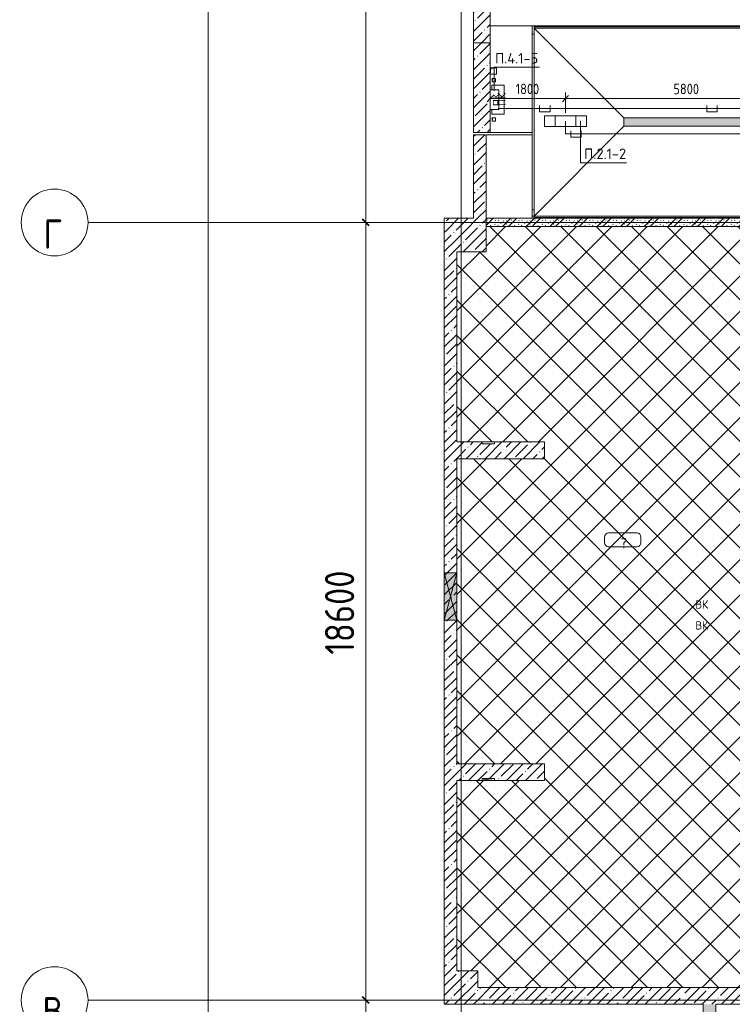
# Model space of a CAD drawing. Header units: millimetres. Extents: x -32229 to 170644, y -13689 to 125138.
# Tile 76 of 208: x -32229 to -15170, y 75350 to 98900. Entities that reach past the tile are written whole.
import ezdxf

# ---------------------------------------------------------------- set-up
doc = ezdxf.new("R2010")
doc.units = ezdxf.units.MM
doc.linetypes.add('ADSK_Линия сетки', pattern=[25, 20, -2.5, 0, -2.5])
for name, color, linetype, lineweight in [('A-ANNO-DIMS', 7, 'Continuous', 9), ('A-ANNO-DIMS-200', 7, 'Continuous', 9), ('A-ANNO-NOTE', 7, 'Continuous', 18), ('A-AREA-IDEN', 7, 'Continuous', 9), ('A-DETL-GENF', 7, 'Continuous', 18), ('A-DETL-THIN', 7, 'Continuous', 9), ('A-FLOR', 7, 'Continuous', 18), ('A-GENM', 7, 'Continuous', 18), ('A-GLAZ', 7, 'Continuous', 18), ('A-WALL', 7, 'Continuous', 18), ('A-WALL-PATT', 7, 'Continuous', 40), ('G-ANNO-TEXT', 7, 'Continuous', 9), ('I-WALL', 7, 'Continuous', 18), ('M-EQPM', 7, 'Continuous', 18), ('S-COLS', 7, 'Continuous', 18), ('S-GRID', 7, 'Continuous', 9), ('S-GRID-IDEN', 7, 'Continuous', 9)]:
    doc.layers.add(name, color=color, linetype=linetype, lineweight=lineweight)
doc.layers.add('A-DETL', color=7, linetype='Continuous', lineweight=9, true_color=0x00a600)
doc.styles.add('Arial', font='arial.ttf', dxfattribs={"height": 160})
doc.styles.add('GOST Common', font='GOST_Common.ttf', dxfattribs={"height": 200})
doc.styles.add('GOST Common_3', font='GOST_Common.ttf', dxfattribs={"width": 0.9, "height": 700})
doc.styles.add('GOST Common_4', font='GOST_Common.ttf', dxfattribs={"width": 0.9, "height": 700})
doc.styles.add('GOST Common_5', font='GOST_Common.ttf', dxfattribs={"height": 250})
doc.styles.add('GOST Common_6', font='GOST_Common.ttf', dxfattribs={"width": 0.9, "height": 250})
doc.styles.add('ISOCPEUR', font='isocpeur.ttf', dxfattribs={"height": 250})
doc.dimstyles.new('ADSK_Основной_3_5_мм', dxfattribs={"dimscale": 304.8, "dimtxt": 704.000497, "dimasz": 0.492126, "dimexe": 0.984252, "dimexo": 0.984252, "dimgap": 0.19685, "dimtad": 1, "dimdec": 0, "dimdsep": 46, "dimtxsty": 'GOST Common_4', "dimblk1": 'OBLIQUE', "dimblk2": 'OBLIQUE', "dimsah": 1, "dimcen": 0.09, "dimdle": 0.984252, "dimazin": 2, "dimtfac": 1, "dimtdec": 4, "dimtix": 1, "dimtmove": 0, "dimatfit": 3, "dimfxl": 1, "dimtvp": 1, "dimtolj": 1, "dimtzin": 0, "dimarcsym": 2})
doc.dimstyles.new('ГОСТ_2_5_мм2', dxfattribs={"dimscale": 304.8, "dimtxt": 251.428749, "dimasz": 0.492126, "dimexe": 0.492126, "dimexo": 0.656168, "dimgap": 0.098425, "dimtad": 1, "dimdec": 0, "dimdsep": 46, "dimtxsty": 'GOST Common_6', "dimblk1": 'OBLIQUE', "dimblk2": 'OBLIQUE', "dimsah": 1, "dimcen": 0.09, "dimazin": 2, "dimtfac": 1, "dimtdec": 4, "dimtix": 1, "dimtmove": 0, "dimatfit": 3, "dimfxl": 1, "dimtvp": 1, "dimtolj": 1, "dimtzin": 0, "dimarcsym": 2})
pattern_1 = [(45, (0, 0), (-228.0985, 228.0985), []), (45, (228.1, 0), (-228.0985, 228.0985), [403.225, -80.645, 6.706, -73.939])]

# ---------------------------------------------------------------- blocks, each defined once
blk = doc.blocks.new('АР_Канал вертикальный прямоугольный - ВК-5404124--01 ЭО')
at = {"layer": 'M-EQPM', "lineweight": 13, "true_color": 0xe2e2e2}
blk.add_hatch(color=254, dxfattribs=at).paths.add_polyline_path([(-75, -75), (-60, 60), (75, 75), (-75, 75)])
at = {"layer": 'M-EQPM', "color": 253, "lineweight": 13, "true_color": 0xaaaaaa}
for p, q in [((75, 75), (-75, 75)), ((75, 75), (-75, 75)), ((-75, 75), (75, 75)), ((-75, -75), (-60, 60)), ((-75, -75), (-60, 60)), ((-60, 60), (75, 75)), ((-60, 60), (75, 75)), ((75, -75), (75, 75)), ((75, 75), (75, -75)), ((-75, -75), (75, -75)), ((75, -75), (-75, -75))]:
    blk.add_line(p, q, dxfattribs=at)
blk = doc.blocks.new('АР_Канал вертикальный прямоугольный - ПК-V68--01 ЭО')
at = {"layer": 'M-EQPM', "color": 253, "lineweight": 13, "true_color": 0xaaaaaa}
for p, q in [((-232, 150), (-350, 150)), ((-350, 150), (-350, -150)), ((-350, -150), (-350, 150)), ((-350, 150), (-232, 150)), ((350, 150), (232, 150)), ((232, 150), (350, 150)), ((350, -150), (350, 150)), ((350, 150), (350, -150)), ((-350, -150), (350, -150)), ((350, -150), (-350, -150))]:
    blk.add_line(p, q, dxfattribs=at)
blk = doc.blocks.new('АР_Канал вертикальный прямоугольный - АПТ-5386077--01 ЭО')
at = {"layer": 'M-EQPM', "lineweight": 13, "true_color": 0xe2e2e2}
blk.add_hatch(color=254, dxfattribs=at).paths.add_polyline_path([(-40, -40), (-32, 32), (40, 40), (-40, 40)])
at = {"layer": 'M-EQPM', "color": 253, "lineweight": 13, "true_color": 0xaaaaaa}
for p, q in [((40, 40), (-40, 40)), ((-40, 40), (-40, -40)), ((40, 40), (-40, 40)), ((-40, 40), (-40, -40)), ((-40, -40), (-40, 40)), ((-40, 40), (40, 40)), ((-40, -40), (-32, 32)), ((-40, -40), (-32, 32)), ((-32, 32), (40, 40)), ((-32, 32), (40, 40)), ((40, -40), (40, 40)), ((40, 40), (40, -40)), ((-40, -40), (40, -40)), ((40, -40), (-40, -40))]:
    blk.add_line(p, q, dxfattribs=at)
blk = doc.blocks.new('АР-Заполнение деф_ шва - Д_ш_-4492660--01 ЭО')
at = {"layer": 'A-GENM', "color": 253, "lineweight": 13, "true_color": 0xaaaaaa}
for p, q in [((0, 25), (40326, 25)), ((0, -25), (40326, -25))]:
    blk.add_line(p, q, dxfattribs=at)
blk = doc.blocks.new('АР-Заполнение деф_ шва - Д_ш_-4331308--01 ЭО')
at = {"layer": 'A-GENM', "color": 253, "lineweight": 13, "true_color": 0xaaaaaa}
for p, q in [((0, 25), (4600, 25)), ((0, -25), (4600, -25))]:
    blk.add_line(p, q, dxfattribs=at)
blk = doc.blocks.new('АР-Заполнение деф_ шва - Д_ш_-4331205--01 ЭО')
at = {"layer": 'A-GENM', "color": 253, "lineweight": 13, "true_color": 0xaaaaaa}
for p, q in [((0, 25), (1000, 25)), ((0, -25), (1000, -25))]:
    blk.add_line(p, q, dxfattribs=at)
blk = doc.blocks.new('АР-Заполнение деф_ шва - Д_ш__Пристенный-4429810--01 ЭО')
at = {"layer": 'A-GENM', "color": 253, "lineweight": 13, "true_color": 0xaaaaaa}
blk.add_line((0, 25), (12825, 25), dxfattribs=at)
blk = doc.blocks.new('АР_Отверстие прямоугольное - ОВВ-4752099--01 ЭО')
at = {"layer": 'A-GLAZ', "lineweight": 13, "true_color": 0xf0f0f0}
blk.add_hatch(color=7, dxfattribs=at).paths.add_polyline_path([(-440, -150), (690, -150), (690, 150), (-440, 150)])
at = {"layer": 'A-GLAZ', "color": 253, "lineweight": 5, "true_color": 0xaaaaaa}
for p, q in [((690, 150), (-440, -150)), ((-440, 150), (690, -150))]:
    blk.add_line(p, q, dxfattribs=at)
at = {"layer": 'A-GLAZ', "color": 253, "lineweight": 13, "true_color": 0xaaaaaa}
for p, q in [((690, 150), (-440, 150)), ((-440, 150), (-440, -150)), ((-440, 150), (-440, -150)), ((690, -150), (690, 150)), ((690, 150), (690, -150))]:
    blk.add_line(p, q, dxfattribs=at)
blk = doc.blocks.new('АР_Канал вертикальный прямоугольный - ВК-7079186--01 ЭО')
at = {"layer": 'M-EQPM', "color": 253, "lineweight": 13, "true_color": 0xaaaaaa}
for p, q in [((-150, -150), (-145, -105)), ((-150, -105), (-150, -150)), ((-150, -150), (-150, -105)), ((-150, -150), (150, -150)), ((150, -150), (-150, -150)), ((150, -150), (150, -105)), ((150, -105), (150, -150))]:
    blk.add_line(p, q, dxfattribs=at)
blk = doc.blocks.new('АР_Канал вертикальный прямоугольный - ВК-V133--01 ЭО')
at = {"layer": 'M-EQPM', "color": 253, "lineweight": 13, "true_color": 0xaaaaaa}
for p, q in [((150, 150), (-150, 150)), ((-150, 150), (-150, 100)), ((-150, 100), (-150, 150)), ((-150, 150), (150, 150)), ((-122, 100), (-120, 120)), ((-120, 120), (150, 150)), ((150, 100), (150, 150)), ((150, 150), (150, 100))]:
    blk.add_line(p, q, dxfattribs=at)
blk = doc.blocks.new('АР_Лоток - 200х100h_ЛВ1-7512889--01 ЭО')
at = {"layer": 'M-EQPM', "lineweight": 13, "true_color": 0xf3f3f3}
blk.add_hatch(color=7, dxfattribs=at).paths.add_polyline_path([(0, -100), (3875, -100), (3875, 100), (0, 100)])
at = {"layer": 'M-EQPM', "color": 253, "lineweight": 13, "true_color": 0xaaaaaa}
blk.add_line((3875, -100), (3875, 100), dxfattribs=at)
blk = doc.blocks.new('Наметкина 10_РД_АР_П_rvt-1--01 ЭО')
at = {"layer": 'A-WALL-PATT', "lineweight": 5, "true_color": 0xaaaaaa}
h = blk.add_hatch(dxfattribs=at)
h.set_pattern_fill('FP_1', color=253, style=0, pattern_type=2)
h.set_pattern_definition(pattern_1)
h.paths.add_polyline_path([(-21365, 98350), (-20965, 98350), (-20965, 121360), (-21365, 121360), (-21365, 101002)])
h = blk.add_hatch(dxfattribs=at)
h.set_pattern_fill('FP_1', color=253, style=0, pattern_type=2)
h.set_pattern_definition(pattern_1)
h.paths.add_polyline_path([(-20965, 96200), (-20965, 98350), (-21365, 98350), (-21365, 96200)])
h = blk.add_hatch(dxfattribs=at)
h.set_pattern_fill('FP_1', color=253, style=0, pattern_type=2)
h.set_pattern_definition(pattern_1)
h.paths.add_polyline_path([(-21065, 94150), (-21065, 96150), (-21365, 96150), (-21365, 94150)])
h = blk.add_hatch(dxfattribs=at)
h.set_pattern_fill('FP_1', color=253, style=0, pattern_type=2)
h.set_pattern_definition(pattern_1)
h.paths.add_polyline_path([(-21765, 93850), (-21065, 93850), (-21065, 94150), (-22065, 94150), (-22065, 93850)])
h = blk.add_hatch(dxfattribs=at)
h.set_pattern_fill('FP_6', color=253, style=0, pattern_type=2)
h.set_pattern_definition([(135, (300.56, 377.28), (-565.6854, 6e-14), [10, -790]), (135, (349.8, 474.73), (-565.6854, 6e-14), [10, -790]), (135, (423.93, 473.06), (-565.6854, 6e-14), [10, -790]), (135, (229.92, 447.9), (-565.6854, 6e-14), [10, -790]), (135, (155.08, 447.9), (-565.6854, 6e-14), [10, -790]), (135, (114.9, 369.03), (-565.6854, 6e-14), [10, -790]), (135, (132.43, 285.8), (-565.6854, 6e-14), [10, -790]), (135, (214.66, 322), (-565.6854, 6e-14), [10, -790]), (135, (198.16, 261.88), (-565.6854, 6e-14), [10, -790]), (135, (45.2, 272.9), (-565.6854, 6e-14), [10, -790]), (135, (42.32, 336.16), (-565.6854, 6e-14), [10, -790]), (135, (92.26, 192.24), (-565.6854, 6e-14), [10, -790]), (135, (7.07, 149.2), (-565.6854, 6e-14), [10, -790]), (135, (80.6, 95.1), (-565.6854, 6e-14), [10, -790]), (135, (79.53, 36.94), (-565.6854, 6e-14), [10, -790]), (135, (153.87, 74.56), (-565.6854, 6e-14), [10, -790]), (135, (228.35, 124.8), (-565.6854, 6e-14), [10, -790]), (135, (279.75, 180.4), (-565.6854, 6e-14), [10, -790]), (135, (282.9, 31.63), (-565.6854, 6e-14), [10, -790]), (135, (377.38, 53.45), (-565.6854, 6e-14), [10, -790]), (135, (352.28, 102.7), (-565.6854, 6e-14), [10, -790]), (135, (354.05, 0), (-565.6854, 6e-14), [10, -790]), (135, (553.23, 16.45), (-565.6854, 6e-14), [10, -790]), (135, (542.38, 63.45), (-565.6854, 6e-14), [10, -790]), (135, (536.58, 239.3), (-565.6854, 6e-14), [10, -790]), (135, (475.85, 203.9), (-565.6854, 6e-14), [10, -790]), (135, (475.85, 316.54), (-565.6854, 6e-14), [10, -790]), (135, (520.8, 408.7), (-565.6854, 6e-14), [10, -790]), (135, (551.1, 470.8), (-565.6854, 6e-14), [10, -790]), (135, (235.25, 537.93), (-565.6854, 6e-14), [10, -790]), (135, (407.25, 547.65), (-565.6854, 6e-14), [10, -790]), (135, (94.5, 558.6), (-565.6854, 6e-14), [10, -790]), (135, (46.4, 532.3), (-565.6854, 6e-14), [10, -790]), (135, (85.56, 465.04), (-565.6854, 6e-14), [10, -790]), (135, (355.53, 181.14), (-565.6854, 6e-14), [10, -790]), (135, (362.23, 243.6), (-565.6854, 6e-14), [10, -790]), (135, (413.45, 344.1), (-565.6854, 6e-14), [10, -790]), (135, (286.3, 273.25), (-565.6854, 6e-14), [10, -790]), (135, (423.02, 263.72), (-565.6854, 6e-14), [10, -790]), (135, (162.94, 190.2), (-565.6854, 6e-14), [10, -790]), (135, (470.25, 120.93), (-565.6854, 6e-14), [10, -790]), (135, (484.48, 9.78), (-565.6854, 6e-14), [10, -790]), (45, (0, 212.13), (-565.6854, 0), []), (45, (212.13, 0), (-565.6854, 0), []), (45, (353.55, 0), (-565.6854, 0), []), (45, (0, 353.55), (-565.6854, 0), [])])
h.paths.add_polyline_path([(-13665, 93950), (-13665, 94150), (-21065, 94150), (-21065, 93950), (-19550, 93950)])
h = blk.add_hatch(dxfattribs=at)
h.set_pattern_fill('FP_1', color=253, style=0, pattern_type=2)
h.set_pattern_definition(pattern_1)
h.paths.add_polyline_path([(-21765, 76150), (-21765, 93850), (-22065, 93850), (-22065, 76150)])
h = blk.add_hatch(dxfattribs=at)
h.set_pattern_fill('FP_1', color=253, style=0, pattern_type=2)
h.set_pattern_definition(pattern_1)
h.paths.add_polyline_path([(-19665, 88400), (-19665, 88800), (-20860, 88800), (-20860, 88755), (-21160, 88755), (-21160, 88800), (-21765, 88800), (-21765, 88400), (-20478, 88400)])
h = blk.add_hatch(dxfattribs=at)
h.set_pattern_fill('FP_1', color=253, style=0, pattern_type=2)
h.set_pattern_definition(pattern_1)
h.paths.add_polyline_path([(-20860, 80700), (-19665, 80700), (-19665, 81100), (-21765, 81100), (-21765, 80700), (-21160, 80700), (-21160, 80750), (-20860, 80750)])
h = blk.add_hatch(dxfattribs=at)
h.set_pattern_fill('FP_1', color=253, style=0, pattern_type=2)
h.set_pattern_definition(pattern_1)
h.paths.add_polyline_path([(-13590, 75350), (-13190, 75350), (-13190, 75750), (-21265, 75750), (-21265, 75350), (-15538, 75350)])
h = blk.add_hatch(dxfattribs=at)
h.set_pattern_fill('FP_1', color=253, style=0, pattern_type=2)
h.set_pattern_definition(pattern_1)
h.paths.add_polyline_path([(-15565, 36375), (-15565, 75350), (-15865, 75350), (-15865, 36375)])
at = {"layer": 'S-COLS', "lineweight": 5, "true_color": 0xaaaaaa}
h = blk.add_hatch(dxfattribs=at)
h.set_pattern_fill('FP_1', color=253, style=0, pattern_type=2)
h.set_pattern_definition(pattern_1)
h.paths.add_polyline_path([(-21765, 93350), (-21065, 93350), (-21065, 93850), (-21765, 93850), (-21765, 93501)])
h = blk.add_hatch(dxfattribs=at)
h.set_pattern_fill('FP_1', color=253, style=0, pattern_type=2)
h.set_pattern_definition(pattern_1)
h.paths.add_polyline_path([(-22065, 75350), (-21265, 75350), (-21265, 76150), (-22065, 76150)])
at = {"layer": 'A-FLOR', "color": 253, "lineweight": 13, "true_color": 0xaaaaaa}
for p, q in [((19235, 98750), (-20965, 98750)), ((-19965, 98750), (-20965, 98750)), ((-19965, 96200), (-19965, 98750)), ((20373, 98730), (-19915, 98730)), ((-19915, 98730), (-19915, 98700)), ((-19915, 94200), (-19915, 98700)), ((-17765, 96550), (-19915, 98700)), ((-19915, 98700), (20400, 98700)), ((-19965, 98550), (-19915, 98550)), ((-19915, 94200), (-17765, 96350)), ((-17765, 96350), (-17765, 96550)), ((-17765, 96550), (18250, 96550)), ((-17765, 96350), (18250, 96350)), ((-19965, 96150), (-21065, 96150)), ((-19965, 96150), (-21065, 96150)), ((-20965, 96200), (-19965, 96200)), ((-19965, 94150), (-19965, 96150)), ((-19915, 94350), (-19965, 94350)), ((-19915, 94200), (-19915, 94170)), ((20400, 94200), (-19915, 94200)), ((-19915, 94170), (24679, 94170))]:
    blk.add_line(p, q, dxfattribs=at)
at = {"layer": 'A-WALL', "color": 253, "lineweight": 13, "true_color": 0xaaaaaa}
for p, q in [((-21365, 121360), (-21365, 98350)), ((-20965, 98350), (-20965, 121060)), ((-21365, 98350), (-20965, 98350)), ((-21365, 98350), (-21365, 96200)), ((-20965, 98350), (-21365, 98350)), ((-20965, 96200), (-20965, 98350)), ((-21365, 96200), (-20965, 96200)), ((-21065, 96150), (-21365, 96150)), ((-21365, 96150), (-21365, 94150)), ((-21065, 94150), (-21065, 96150)), ((-21365, 94150), (-22065, 94150)), ((-22065, 94150), (-22065, 93850)), ((-21065, 93950), (-21065, 94150)), ((-22065, 93850), (-22065, 85670)), ((-21765, 85670), (-21765, 88400)), ((-22065, 85670), (-22065, 84540)), ((-21765, 84540), (-21765, 85670)), ((-22065, 84540), (-22065, 76150)), ((-21765, 83654), (-21765, 84540)), ((-21265, 75350), (-15865, 75350)), ((-15865, 75350), (-15865, 36375)), ((-15565, 71900), (-15565, 75350)), ((-15565, 75350), (-13190, 75350))]:
    blk.add_line(p, q, dxfattribs=at)
at = {"layer": 'I-WALL', "color": 253, "lineweight": 13, "true_color": 0xaaaaaa}
for p, q in [((-13665, 94150), (-21065, 94150)), ((-21065, 94150), (-21065, 93950))]:
    blk.add_line(p, q, dxfattribs=at)
at = {"layer": 'S-COLS', "color": 253, "lineweight": 15, "true_color": 0xaaaaaa}
for p, q in [((-22065, 76150), (-22065, 75350)), ((-22065, 75350), (-21265, 75350))]:
    blk.add_line(p, q, dxfattribs=at)
at = {"layer": 'A-GENM', "color": 253, "lineweight": 13, "true_color": 0xaaaaaa, "rotation": 270}
blk.add_blockref('АР-Заполнение деф_ шва - Д_ш_-4331308--01 ЭО', (-19940, 98750), dxfattribs=at)
at = {"layer": 'A-GENM', "color": 253, "lineweight": 13, "true_color": 0xaaaaaa}
for name, p in [('АР-Заполнение деф_ шва - Д_ш_-4492660--01 ЭО', (-19915, 98725)), ('АР-Заполнение деф_ шва - Д_ш_-4331205--01 ЭО', (-20965, 96175)), ('АР-Заполнение деф_ шва - Д_ш__Пристенный-4429810--01 ЭО', (-19965, 94175))]:
    blk.add_blockref(name, p, dxfattribs=at)
at = {"layer": 'A-GLAZ', "color": 253, "lineweight": 13, "true_color": 0xaaaaaa, "rotation": 89.99999999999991}
blk.add_blockref('АР_Отверстие прямоугольное - ОВВ-4752099--01 ЭО', (-21915, 84980), dxfattribs=at)
at = {"layer": 'M-EQPM', "color": 253, "lineweight": 13, "true_color": 0xaaaaaa}
for name, p in [('АР_Канал вертикальный прямоугольный - ВК-5404124--01 ЭО', (-20890, 97675)), ('АР_Канал вертикальный прямоугольный - АПТ-5386077--01 ЭО', (-20880, 97455)), ('АР_Канал вертикальный прямоугольный - АПТ-5386077--01 ЭО', (-20880, 96515)), ('АР_Лоток - 200х100h_ЛВ1-7512889--01 ЭО', (-17765, 96450)), ('АР_Канал вертикальный прямоугольный - ВК-7079186--01 ЭО', (-21010, 88905)), ('АР_Канал вертикальный прямоугольный - ВК-V133--01 ЭО', (-21010, 80600))]:
    blk.add_blockref(name, p, dxfattribs=at)
at = {"layer": 'M-EQPM', "color": 253, "lineweight": 13, "true_color": 0xaaaaaa, "rotation": 89.99999999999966}
blk.add_blockref('АР_Канал вертикальный прямоугольный - ПК-V68--01 ЭО', (-20779, 96987), dxfattribs=at)
at = {"layer": 'A-ANNO-NOTE', "color": 253, "lineweight": 5, "true_color": 0xaaaaaa, "insert": (-20692, 96991), "char_height": 200, "width": 330, "attachment_point": 5, "rotation": 90, "line_spacing_factor": 1.022766, "style": 'GOST Common'}
blk.add_mtext('\\pt2540,5080,7620,10160,12700,15240,17780,20320,22860,25400,27940,30480,33020,35560,38100,40640,43180,45720,48260,50800,53340,55880,58420,60960,63500,66040,68580,71120,73660,76200,78740,81280;ПК', dxfattribs=at)
at = {"layer": 'A-ANNO-NOTE', "color": 253, "lineweight": 5, "true_color": 0xaaaaaa, "char_height": 200, "width": 344, "attachment_point": 5, "line_spacing_factor": 1.022766, "style": 'GOST Common'}
for insert in [(-15902, 84913), (-15902, 84413)]:
    blk.add_mtext('\\pt2540,5080,7620,10160,12700,15240,17780,20320,22860,25400,27940,30480,33020,35560,38100,40640,43180,45720,48260,50800,53340,55880,58420,60960,63500,66040,68580,71120,73660,76200,78740,81280;ВК', dxfattribs=dict(at, insert=insert))
blk = doc.blocks.new('Ось сетки - Круг_Ø8 мм-6577--01 ЭО')
at = {"layer": 'S-GRID-IDEN', "color": 253, "true_color": 0xaaaaaa}
for start, end in [(360, 180), (180, 360)]:
    blk.add_arc((0, 0), 4, start, end, dxfattribs=at)
blk = doc.blocks.new('DIMBLOCK2--01 ЭО')
at = {"layer": 'A-ANNO-DIMS-200', "color": 8, "true_color": 0x808080}
for p, q in [((-23752, 75450), (-24246, 75450)), ((-23946, 28150), (-23946, 75450)), ((-23946, 75450), (-23752, 75450)), ((-23752, 28150), (-24246, 28150)), ((-23946, 28150), (-23752, 28150))]:
    blk.add_line(p, q, dxfattribs=at)
at = {"layer": 'A-ANNO-DIMS-200', "color": 8, "lineweight": 40, "true_color": 0x808080}
for p, q in [((-23946, 75450), (-24021, 75525)), ((-23946, 75450), (-23871, 75375)), ((-23946, 28150), (-24021, 28225)), ((-23946, 28150), (-23871, 28075))]:
    blk.add_line(p, q, dxfattribs=at)
at = {"layer": 'A-ANNO-DIMS-200', "color": 0, "insert": (-24921, 50666), "char_height": 700, "width": 2720.54, "attachment_point": 1, "rotation": 90, "line_spacing_factor": 1.022761, "style": 'GOST Common_4'}
blk.add_mtext('47300', dxfattribs=at)
blk = doc.blocks.new('_Oblique')
at = {"color": 0, "linetype": 'ByBlock', "lineweight": -2}
blk.add_line((-0.5, -0.5), (0.5, 0.5), dxfattribs=at)
blk = doc.blocks.new('DIMBLOCK3--01 ЭО')
at = {"layer": 'A-ANNO-DIMS-200', "color": 8, "true_color": 0x808080}
for p, q in [((-23752, 94050), (-24246, 94050)), ((-23946, 75450), (-23946, 94050)), ((-23946, 94050), (-23752, 94050)), ((-23752, 75450), (-24246, 75450)), ((-23946, 75450), (-23752, 75450))]:
    blk.add_line(p, q, dxfattribs=at)
at = {"layer": 'A-ANNO-DIMS-200', "color": 8, "lineweight": 40, "true_color": 0x808080}
for p, q in [((-23946, 94050), (-24021, 94125)), ((-23946, 94050), (-23871, 93975)), ((-23946, 75450), (-24021, 75525)), ((-23946, 75450), (-23871, 75375))]:
    blk.add_line(p, q, dxfattribs=at)
at = {"layer": 'A-ANNO-DIMS-200', "color": 0, "insert": (-24921, 83712), "char_height": 700, "width": 2491.45, "attachment_point": 1, "rotation": 90, "line_spacing_factor": 1.022761, "style": 'GOST Common_4'}
blk.add_mtext('18600', dxfattribs=at)
blk = doc.blocks.new('DIMBLOCK4--01 ЭО')
at = {"layer": 'A-ANNO-DIMS-200', "color": 8, "true_color": 0x808080}
for p, q in [((-23946, 94050), (-23946, 120550)), ((-23752, 120250), (-24246, 120250)), ((-23946, 120250), (-23752, 120250)), ((-23752, 94050), (-24246, 94050)), ((-23946, 94050), (-23752, 94050))]:
    blk.add_line(p, q, dxfattribs=at)
at = {"layer": 'A-ANNO-DIMS-200', "color": 8, "lineweight": 40, "true_color": 0x808080}
for p, q in [((-23946, 120250), (-24021, 120325)), ((-23946, 120250), (-23871, 120175)), ((-23946, 94050), (-24021, 94125)), ((-23946, 94050), (-23871, 93975))]:
    blk.add_line(p, q, dxfattribs=at)
at = {"layer": 'A-ANNO-DIMS-200', "color": 0, "insert": (-24921, 106046), "char_height": 700, "width": 2648.95, "attachment_point": 1, "rotation": 90, "line_spacing_factor": 1.022761, "style": 'GOST Common_4'}
blk.add_mtext('26200', dxfattribs=at)
blk = doc.blocks.new('DIMBLOCK5--01 ЭО')
at = {"layer": 'A-ANNO-DIMS-200', "color": 8, "true_color": 0x808080}
for p, q in [((-27720, -5550), (-27720, 120550)), ((-27526, 120250), (-28020, 120250)), ((-27720, 120250), (-27526, 120250)), ((-27526, -5250), (-28020, -5250)), ((-27720, -5250), (-27526, -5250))]:
    blk.add_line(p, q, dxfattribs=at)
at = {"layer": 'A-ANNO-DIMS-200', "color": 8, "lineweight": 40, "true_color": 0x808080}
for p, q in [((-27720, 120250), (-27795, 120325)), ((-27720, 120250), (-27645, 120175)), ((-27720, -5250), (-27795, -5175)), ((-27720, -5250), (-27645, -5325))]:
    blk.add_line(p, q, dxfattribs=at)
at = {"layer": 'A-ANNO-DIMS-200', "color": 0, "insert": (-28695, 56241), "char_height": 700, "width": 3021.24, "attachment_point": 1, "rotation": 90, "line_spacing_factor": 1.022761, "style": 'GOST Common_4'}
blk.add_mtext('125500', dxfattribs=at)
blk = doc.blocks.new('Марка помещения 2 - Марка помещения 2-1605974--01 ЭО')
at = {"layer": 'A-AREA-IDEN', "color": 253, "true_color": 0xaaaaaa}
for p, q in [((-2.3, -0.31), (-2.3, 0.34)), ((-1.8, 0.84), (1.57, 0.84)), ((2.07, 0.34), (2.07, -0.31)), ((1.57, -0.81), (-1.8, -0.81))]:
    blk.add_line(p, q, dxfattribs=at)
for centre, start, end in [((-1.8, 0.34), 90, 180), ((1.57, 0.34), 0, 90), ((-1.8, -0.31), 180, 270), ((1.57, -0.31), 270, 360)]:
    blk.add_arc(centre, 0.5, start, end, dxfattribs=at)
blk = doc.blocks.new('DIMBLOCK169--01 ЭО')
at = {"layer": 'A-ANNO-DIMS-200'}
for p, q in [((-20965, 98150), (-20965, 96862)), ((-20965, 97012), (-20965, 98150)), ((-20965, 97012), (-20890, 97087)), ((-19164, 96673), (-19164, 97162)), ((-19164, 97012), (-19089, 97087)), ((-20965, 97012), (-21040, 96937)), ((-20965, 97012), (-19164, 97012)), ((-19164, 97012), (-19239, 96937)), ((-19164, 97012), (-19164, 96673))]:
    blk.add_line(p, q, dxfattribs=at)
at = {"layer": 'A-ANNO-DIMS-200', "color": 0, "insert": (-20357, 97368), "char_height": 250, "width": 700.59, "attachment_point": 1, "line_spacing_factor": 1.022761, "style": 'GOST Common_6'}
blk.add_mtext('1800', dxfattribs=at)
blk = doc.blocks.new('DIMBLOCK170--01 ЭО')
at = {"layer": 'A-ANNO-DIMS-200'}
for p, q in [((-19164, 96673), (-19164, 97162)), ((-19164, 97012), (-19089, 97087)), ((-13365, 96973), (-13365, 97162)), ((-13365, 97012), (-13290, 97087)), ((-19164, 97012), (-19239, 96937)), ((-19164, 97012), (-13365, 97012)), ((-19164, 97012), (-19164, 96673)), ((-13365, 97012), (-13440, 96937)), ((-13365, 97012), (-13365, 96973))]:
    blk.add_line(p, q, dxfattribs=at)
at = {"layer": 'A-ANNO-DIMS-200', "color": 0, "insert": (-16580, 97368), "char_height": 250, "width": 756.84, "attachment_point": 1, "line_spacing_factor": 1.022761, "style": 'GOST Common_6'}
blk.add_mtext('5800', dxfattribs=at)

msp = doc.modelspace()

# ---------------------------------------------------------------- hatches: boundary and pattern name
at = {"layer": 'A-DETL-GENF', "lineweight": 9, "true_color": 0xc0c0c0}
h = msp.add_hatch(dxfattribs=at)
h.set_pattern_fill('FP_16', color=9, style=0, pattern_type=2)
h.set_pattern_definition([(45, (0, 0), (-424.264, 424.264), []), (135, (0, 0), (-424.264, -424.264), [])])
h.paths.add_polyline_path([(-13589.7, 75750), (-13589.7, 77800), (-13314.7, 77800), (-13314.7, 79600), (-13589.7, 79600), (-13589.7, 85700), (-13664.7, 85700), (-13664.7, 88100), (-13264.7, 88100), (-13264.7, 85950), (1335.3, 85950), (1335.3, 87450), (4910.3, 87450), (4910.3, 88100), (5110.3, 88100), (5110.3, 91750), (4910.3, 91750), (4910.3, 92850), (-789.7, 92850), (-789.7, 91750), (-1189.7, 91750), (-1189.7, 92850), (-7139.7, 92850), (-7139.7, 91750), (-7539.7, 91750), (-7539.7, 93950), (-13264.7, 93950), (-13264.7, 91750), (-13664.7, 91750), (-13664.7, 93950), (-21064.7, 93950), (-21064.7, 93350), (-21764.7, 93350), (-21764.7, 88800), (-19664.7, 88800), (-19664.7, 88400), (-21764.7, 88400), (-21764.7, 81100), (-19664.7, 81100), (-19664.7, 80700), (-21764.7, 80700), (-21764.7, 76150), (-21264.7, 76150), (-21264.7, 75750), (-15537.9, 75750)])

# ---------------------------------------------------------------- linework, layer by layer
at = {"layer": 'A-ANNO-NOTE', "color": 1, "lineweight": 9, "true_color": 0xff0000}
for p, q in [((-20963.7, 97219.1), (-20963.7, 96754.5)), ((-20762.5, 97219.1), (-20963.7, 97219.1)), ((-20762.5, 96754.5), (-20762.5, 97219.1)), ((-20963.7, 96754.5), (-20762.5, 96754.5))]:
    msp.add_line(p, q, dxfattribs=at)
at = {"layer": 'A-ANNO-NOTE', "color": 5, "lineweight": 9, "true_color": 0x0000ff}
for p, q in [((-19664.5, 96600.1), (-18664.5, 96600.1)), ((-19664.5, 96347.4), (-19664.5, 96600.1)), ((-19414.5, 96347.4), (-19414.5, 96600.1)), ((-18914.5, 96600.1), (-18914.5, 96347.4)), ((-18664.5, 96600.1), (-18664.5, 96347.4)), ((-18664.5, 96347.4), (-19664.5, 96347.4))]:
    msp.add_line(p, q, dxfattribs=at)
at = {"layer": 'A-DETL', "color": 1, "true_color": 0xff0000}
for p, q in [((-19783.6, 96847.6), (-19783.6, 96697.6)), ((-19533.6, 96697.6), (-19533.6, 96847.6)), ((-15783.6, 96847.6), (-15783.6, 96697.6)), ((-15533.6, 96697.6), (-15533.6, 96847.6)), ((21890.3, 96772.6), (-20779.4, 96772.6)), ((-19783.6, 96697.6), (-19533.6, 96697.6)), ((-15783.6, 96697.6), (-15533.6, 96697.6))]:
    msp.add_line(p, q, dxfattribs=at)
at = {"layer": 'A-DETL', "color": 5, "true_color": 0x0000ff}
for p, q in [((-19164.5, 96472.8), (-19164.5, 96167.2)), ((22488.8, 96167.2), (-19164.5, 96167.2)), ((-19036, 96242.2), (-19036, 96092.2)), ((-19036, 96092.2), (-18786, 96092.2)), ((-18786, 96092.2), (-18786, 96242.2))]:
    msp.add_line(p, q, dxfattribs=at)
at = {"layer": 'A-DETL', "color": 8, "lineweight": 18, "true_color": 0x808080}
for p, q in [((-13664.7, 93950), (-21064.7, 93950)), ((-21064.7, 93950), (-21064.7, 93350)), ((-21064.7, 93350), (-21764.7, 93350)), ((-21764.7, 93350), (-21764.7, 88800)), ((-21764.7, 88800), (-19664.7, 88800)), ((-19664.7, 88800), (-19664.7, 88400)), ((-19664.7, 88400), (-21764.7, 88400)), ((-21764.7, 88400), (-21764.7, 81100)), ((-21764.7, 81100), (-19664.7, 81100)), ((-19664.7, 81100), (-19664.7, 80700)), ((-19664.7, 80700), (-21764.7, 80700)), ((-21764.7, 80700), (-21764.7, 76150)), ((-21764.7, 76150), (-21264.7, 76150)), ((-21264.7, 76150), (-21264.7, 75750)), ((-21264.7, 75750), (-13589.7, 75750))]:
    msp.add_line(p, q, dxfattribs=at)
at = {"layer": 'A-DETL-THIN'}
for p, q in [((-19785.6, 97761.9), (-20870.8, 97761.9)), ((-20870.8, 97761.9), (-20870.8, 97201.9)), ((-18805.4, 96477.8), (-18805.4, 95477.8)), ((-18805.4, 95477.8), (-17705.4, 95477.8))]:
    msp.add_line(p, q, dxfattribs=at)
at = {"layer": 'S-GRID', "color": 253, "linetype": 'ADSK_Линия сетки', "true_color": 0xaaaaaa}
for p, q in [((-21664.7, -12088.9), (-21664.7, 125138.4)), ((131381.2, 94050), (-30593.4, 94050)), ((131381.2, 75450), (-30593.4, 75450))]:
    msp.add_line(p, q, dxfattribs=at)

# ---------------------------------------------------------------- block references
at = {"lineweight": 5}
msp.add_blockref('Наметкина 10_РД_АР_П_rvt-1--01 ЭО', (0, 0), dxfattribs=at)
at = {"layer": 'A-AREA-IDEN', "color": 253, "true_color": 0xaaaaaa, "xscale": 199.9999999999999, "yscale": 199.9999999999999, "zscale": 199.9999999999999}
msp.add_blockref('Марка помещения 2 - Марка помещения 2-1605974--01 ЭО', (-17771.1, 86455.5), dxfattribs=at)
at = {"layer": 'S-GRID-IDEN', "color": 253, "true_color": 0xaaaaaa, "xscale": 199.9999999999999, "yscale": 199.9999999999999, "zscale": 199.9999999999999, "rotation": 89.99999999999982}
for p in [(-31393.4, 94050), (-31393.4, 75450)]:
    msp.add_blockref('Ось сетки - Круг_Ø8 мм-6577--01 ЭО', p, dxfattribs=at)

# ---------------------------------------------------------------- texts
at = {"layer": 'A-ANNO-NOTE', "color": 1, "lineweight": 9, "true_color": 0xff0000, "insert": (-20823.1, 96979.5), "char_height": 160, "width": 280.78, "attachment_point": 5, "rotation": 90, "line_spacing_factor": 0.936439, "style": 'Arial'}
msp.add_mtext('\\pt0.0208,0.04,0.0608,0.08,0.1008,0.12,0.1408,0.16,0.1808,0.2,0.2208,0.24,0.2608,0.28,0.3008,0.32,0.3408,0.36,0.3808,0.4,0.4208,0.44,0.4608,0.48,0.5008,0.52,0.5408,0.56,0.5808,0.6,0.6208,0.64;ПК', dxfattribs=at)
at = {"layer": 'A-AREA-IDEN', "color": 253, "true_color": 0xaaaaaa, "insert": (-17766.6, 86378.1), "char_height": 250, "width": 198, "attachment_point": 5, "line_spacing_factor": 1.022766, "style": 'GOST Common_5'}
msp.add_mtext('\\pt100,200,300,400,500,600,700,800,900,1000,1100,1200,1300,1400,1500,1600,1700,1800,1900,2000,2100,2200,2300,2400,2500,2600,2700,2800,2900,3000,3100,3200;?', dxfattribs=at)
at = {"layer": 'G-ANNO-TEXT', "char_height": 250, "line_spacing_factor": 1.139951, "style": 'ISOCPEUR'}
for s, insert, width, attachment_point in [('\\pt600,1200,1800,2400,3000,3600,4200,4800,5400,6000,6600,7200,7800,8400,9000,9600,10200,10800,11400,12000,12600,13200,13800,14400,15000,15600,16200,16800,17400,18000,18600,19200;П.4.1-5', (-19817.2, 98102.2), 1028.18, 3), ('\\pt600,1200,1800,2400,3000,3600,4200,4800,5400,6000,6600,7200,7800,8400,9000,9600,10200,10800,11400,12000,12600,13200,13800,14400,15000,15600,16200,16800,17400,18000,18600,19200;П.2.1-2', (-18717.7, 95818.1), 1016.06, 1)]:
    msp.add_mtext(s, dxfattribs=dict(at, insert=insert, width=width, attachment_point=attachment_point))
at = {"layer": 'S-GRID-IDEN', "color": 253, "true_color": 0xaaaaaa, "char_height": 700, "attachment_point": 5, "line_spacing_factor": 1.022766, "style": 'GOST Common_3'}
for s, insert, width in [('\\pt179.998,360.003,540.001,719.999,899.997,1080.002,1260,1439.998,1620.003,1800.001,1979.999,2159.997,2340.002,2520,2699.998,2880.003,3060.001,3239.999,3419.997,3600.002,3780,3959.998,4140.003,4320.001,4499.999,4679.997,4860.002,5040,5219.998,5400.003,5580.001,5759.999;Г', (-31435, 93773.6), 464.4), ('\\pt179.998,360.003,540.001,719.999,899.997,1080.002,1260,1439.998,1620.003,1800.001,1979.999,2159.997,2340.002,2520,2699.998,2880.003,3060.001,3239.999,3419.997,3600.002,3780,3959.998,4140.003,4320.001,4499.999,4679.997,4860.002,5040,5219.998,5400.003,5580.001,5759.999;В', (-31434.1, 75173.6), 523.8)]:
    msp.add_mtext(s, dxfattribs=dict(at, insert=insert, width=width))

# ---------------------------------------------------------------- dimensions: what is measured, and where the dimension line sits
at = {"layer": 'A-ANNO-DIMS', "color": 8, "true_color": 0x808080}
for base, p1, p2, override, picture, middle in [((-27720.3, 120250), (-27826.3, -5250), (-27826.3, 120250), {"dimpost": '<>', "dimfxl": 125500}, 'DIMBLOCK5--01 ЭО', (-28130.3, 57500)), ((-23946.4, 120250), (-24052.5, 94050), (-24052.5, 120250), {"dimpost": '<>', "dimfxl": 26200}, 'DIMBLOCK4--01 ЭО', (-24356.4, 107150)), ((-23946.4, 94050), (-24052.5, 75450), (-24052.5, 94050), {"dimpost": '<>', "dimfxl": 18600}, 'DIMBLOCK3--01 ЭО', (-24356.4, 84750)), ((-23946.4, 75450), (-24052.5, 28150), (-24052.5, 75450), {"dimpost": '<>', "dimfxl": 47300}, 'DIMBLOCK2--01 ЭО', (-24356.4, 51800))]:
    dim = msp.add_linear_dim(base=base, p1=p1, p2=p2, angle=90, dimstyle='ADSK_Основной_3_5_мм', override=override, dxfattribs=at)
    dim.commit()
    dim.dimension.update_dxf_attribs({"geometry": picture, "text_midpoint": middle})
at = {"layer": 'A-ANNO-DIMS'}
for base, p1, p2, override, picture, middle in [((-19164.5, 97011.6), (-20964.7, 98350), (-19164.5, 96472.8), {"dimpost": '<>', "dimfxl": 2600.91358}, 'DIMBLOCK169--01 ЭО', (-20064.6, 97166.6)), ((-13364.6, 97011.6), (-19164.5, 96472.8), (-13364.6, 96772.6), {"dimpost": '<>', "dimfxl": 5807.617078}, 'DIMBLOCK170--01 ЭО', (-16264.5, 97166.6))]:
    dim = msp.add_linear_dim(base=base, p1=p1, p2=p2, dimstyle='ГОСТ_2_5_мм2', override=override, dxfattribs=at)
    dim.commit()
    dim.dimension.update_dxf_attribs({"geometry": picture, "text_midpoint": middle})

doc.saveas('drawing.dxf')
